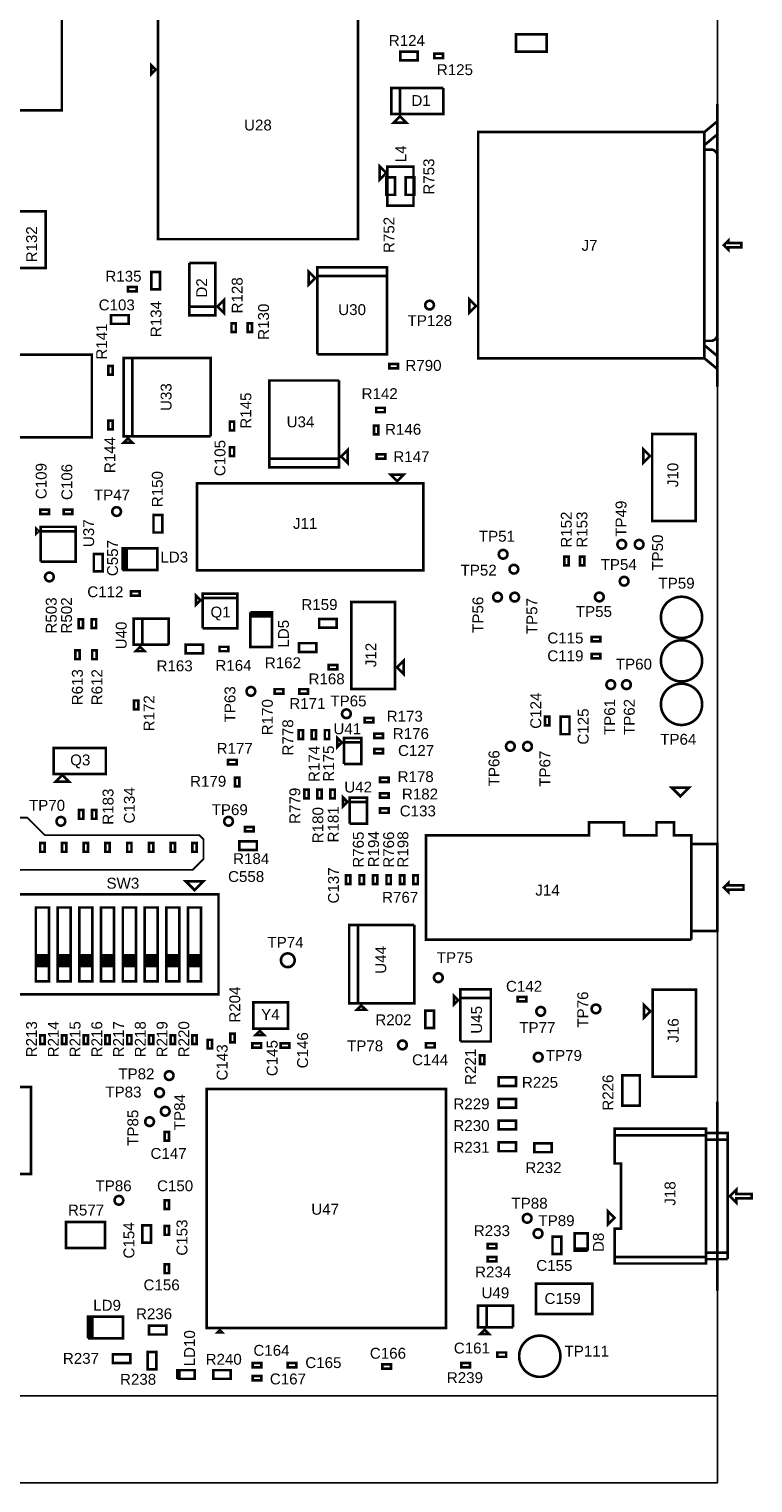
# Model space of a CAD drawing. Extents: x -2 to 89, y -5 to 162.
# Tile 2 of 4: x 45 to 87, y -5 to 80. Entities that reach past the tile are written whole.
import ezdxf
from ezdxf.enums import TextEntityAlignment as Align

# ---------------------------------------------------------------- set-up
doc = ezdxf.new("R2010")
doc.units = 0
for name, color, linetype in [('BG_OUTLINE', 95, 'CONTINUOUS'), ('BG_TASY', 231, 'CONTINUOUS'), ('PG_ASSEMBLY_TOP', 120, 'CONTINUOUS'), ('RD_ASSEMBLY_TOP', 120, 'CONTINUOUS')]:
    doc.layers.add(name, color=color, linetype=linetype)

msp = doc.modelspace()

# ---------------------------------------------------------------- linework, layer by layer
at = {"layer": 'BG_OUTLINE'}
for points in [[(0, 0), (84.99983, 0), (84.99983, 150.096728), (0, 150.096728)], [(0, -5.08), (0, 0), (84.99983, 0), (84.99983, -5.08)]]:
    msp.add_lwpolyline(points, close=True, dxfattribs=at)
at = {"layer": 'BG_OUTLINE', "const_width": 0.1524}
for points in [[(84.99983, 58.967624), (84.99983, 75.477624)], [(84.99983, 6.149848), (84.99983, 17.198848)]]:
    msp.add_lwpolyline(points, dxfattribs=at)
at = {"layer": 'BG_TASY', "const_width": 0.1016}
msp.add_lwpolyline([(36.703, 33.782), (44.704, 33.782), (45.72, 32.766), (54.737, 32.766), (54.991, 32.512), (54.991, 31.369), (54.356, 30.734), (36.322, 30.734), (36.322, 33.401), (36.703, 33.782)], dxfattribs=at)
at = {"layer": 'PG_ASSEMBLY_TOP', "const_width": 0.1524}
for points in [[(46.719236, 75.105006), (46.719236, 85.265006), (32.241236, 85.265006), (32.241236, 75.105006), (46.719236, 75.105006)], [(52.327556, 67.57416), (64.011556, 67.57416), (64.011556, 80.78216), (52.327556, 80.78216), (52.327556, 67.57416)], [(75.021694, 79.546704), (73.243694, 79.546704), (73.243694, 78.530704), (75.021694, 78.530704), (75.021694, 79.546704)], [(66.481452, 78.021688), (67.497452, 78.021688), (67.497452, 78.529688), (66.481452, 78.529688), (66.481452, 78.021688)], [(68.470526, 78.148688), (68.978526, 78.148688), (68.978526, 78.402688), (68.470526, 78.402688), (68.470526, 78.148688)], [(52.200556, 77.48016), (51.946556, 77.73416), (51.946556, 77.22616), (52.200556, 77.48016)], [(66.463418, 74.879962), (66.463418, 76.403962), (65.955418, 76.403962), (65.955418, 74.879962), (69.003418, 74.879962), (69.003418, 76.403962)], [(69.003418, 76.403962), (66.463418, 76.403962), (66.463418, 74.879962)], [(66.463418, 74.752962), (66.082418, 74.371962), (66.844418, 74.371962), (66.463418, 74.752962)], [(84.23783, 73.826624), (84.23783, 73.064624), (84.99983, 73.699624), (84.99983, 74.461624), (84.23783, 73.826624), (71.02983, 73.826624), (71.02983, 60.618624), (84.23783, 60.618624), (84.99983, 59.983624), (84.99983, 60.745624), (84.23783, 61.380624)], [(84.23783, 60.618624), (84.23783, 72.810624)], [(65.284858, 71.81469), (65.284858, 71.05269), (65.665858, 71.43369), (65.284858, 71.81469)], [(65.729358, 71.81469), (65.729358, 69.52869), (67.253358, 69.52869), (67.253358, 71.81469), (65.729358, 71.81469)], [(66.180716, 70.16369), (66.180716, 71.17969), (65.672716, 71.17969), (65.672716, 70.16369), (66.180716, 70.16369)], [(67.31, 70.16369), (67.31, 71.17969), (66.802, 71.17969), (66.802, 70.16369), (67.31, 70.16369)], [(43.99534, 65.898014), (45.77334, 65.898014), (45.77334, 69.200014), (43.99534, 69.200014), (43.99534, 65.898014)], [(85.38083, 67.222624), (85.63483, 66.968624), (85.63483, 67.095624), (86.39683, 67.095624), (86.39683, 67.349624), (85.63483, 67.349624), (85.63483, 67.476624), (85.38083, 67.222624)], [(54.163976, 66.179192), (54.163976, 63.639192), (55.687976, 63.639192)], [(55.687976, 63.639192), (54.163976, 63.639192), (54.163976, 63.131192), (55.687976, 63.131192), (55.687976, 66.179192), (54.163976, 66.179192)], [(51.949604, 65.653158), (51.949604, 64.637158), (52.457604, 64.637158), (52.457604, 65.653158), (51.949604, 65.653158)], [(61.509656, 65.299082), (61.128656, 65.680082), (61.128656, 64.918082), (61.509656, 65.299082)], [(61.636656, 60.854082), (65.700656, 60.854082), (65.700656, 65.934082), (61.636656, 65.934082), (61.636656, 65.426082), (65.700656, 65.426082)], [(65.700656, 65.426082), (61.636656, 65.426082), (61.636656, 60.854082)], [(51.087528, 64.782192), (50.579528, 64.782192), (50.579528, 64.528192), (51.087528, 64.528192), (51.087528, 64.782192)], [(55.814976, 63.639192), (56.195976, 63.258192), (56.195976, 64.020192), (55.814976, 63.639192)], [(70.90283, 63.666624), (70.52183, 63.285624), (70.52183, 64.047624), (70.90283, 63.666624)], [(49.597564, 62.628018), (50.613564, 62.628018), (50.613564, 63.136018), (49.597564, 63.136018), (49.597564, 62.628018)], [(56.880252, 62.147196), (56.880252, 62.655196), (56.626252, 62.655196), (56.626252, 62.147196), (56.880252, 62.147196)], [(57.57037, 62.655196), (57.57037, 62.147196), (57.82437, 62.147196), (57.82437, 62.655196), (57.57037, 62.655196)], [(48.469804, 60.819538), (13.163804, 60.819538), (13.163804, 55.993538), (48.469804, 55.993538), (48.469804, 60.819538)], [(55.410608, 56.061102), (55.410608, 60.633102), (50.330608, 60.633102), (50.330608, 56.061102), (50.838608, 56.061102), (50.838608, 60.633102)], [(50.838608, 60.633102), (50.838608, 56.061102), (55.410608, 56.061102)], [(65.834768, 60.030868), (66.342768, 60.030868), (66.342768, 60.284868), (65.834768, 60.284868), (65.834768, 60.030868)], [(49.68113, 59.663584), (49.68113, 60.171584), (49.42713, 60.171584), (49.42713, 59.663584), (49.68113, 59.663584)], [(58.842656, 54.747414), (62.906656, 54.747414), (62.906656, 59.319414)], [(62.906656, 59.319414), (58.842656, 59.319414), (58.842656, 54.239414), (62.906656, 54.239414), (62.906656, 54.747414), (58.842656, 54.747414)], [(65.580514, 57.721754), (65.072514, 57.721754), (65.072514, 57.467754), (65.580514, 57.467754), (65.580514, 57.721754)], [(49.691798, 56.462676), (49.691798, 56.970676), (49.437798, 56.970676), (49.437798, 56.462676), (49.691798, 56.462676)], [(56.529224, 56.907938), (56.529224, 56.399938), (56.783224, 56.399938), (56.783224, 56.907938), (56.529224, 56.907938)], [(64.949832, 56.678322), (64.949832, 56.170322), (65.203832, 56.170322), (65.203832, 56.678322), (64.949832, 56.678322)], [(83.72983, 51.10607), (83.72983, 56.18607), (81.18983, 56.18607), (81.18983, 51.10607), (83.72983, 51.10607)], [(50.584608, 55.934102), (50.330608, 55.680102), (50.838608, 55.680102), (50.584608, 55.934102)], [(56.783224, 54.900322), (56.783224, 55.408322), (56.529224, 55.408322), (56.529224, 54.900322), (56.783224, 54.900322)], [(63.033656, 54.874414), (63.414656, 54.493414), (63.414656, 55.255414), (63.033656, 54.874414)], [(81.06283, 54.91607), (80.68183, 54.53507), (80.68183, 55.29707), (81.06283, 54.91607)], [(65.61074, 55.001414), (65.10274, 55.001414), (65.10274, 54.747414), (65.61074, 54.747414), (65.61074, 55.001414)], [(66.296286, 53.440838), (66.677286, 53.821838), (65.915286, 53.821838), (66.296286, 53.440838)], [(67.820286, 48.233838), (54.612286, 48.233838), (54.612286, 53.313838), (67.820286, 53.313838), (67.820286, 48.233838)], [(45.970444, 51.780186), (45.462444, 51.780186), (45.462444, 51.526186), (45.970444, 51.526186), (45.970444, 51.780186)], [(46.824646, 51.526186), (47.332646, 51.526186), (47.332646, 51.780186), (46.824646, 51.780186), (46.824646, 51.526186)], [(52.58054, 50.440082), (52.58054, 51.456082), (52.07254, 51.456082), (52.07254, 50.440082), (52.58054, 50.440082)], [(45.361606, 50.515012), (45.234606, 50.642012), (45.234606, 50.388012), (45.361606, 50.515012)], [(45.488606, 48.737012), (47.520606, 48.737012), (47.520606, 50.769012), (45.488606, 50.769012), (45.488606, 50.515012), (47.520606, 50.515012)], [(47.520606, 50.515012), (45.488606, 50.515012), (45.488606, 48.737012)], [(48.58893, 49.19091), (48.58893, 48.17491), (49.09693, 48.17491), (49.09693, 49.19091), (48.58893, 49.19091)], [(50.260504, 48.248316), (52.292504, 48.248316), (52.292504, 49.518316), (50.387504, 49.518316)], [(50.387504, 49.518316), (50.514504, 49.518316), (50.514504, 48.248316), (50.387504, 48.248316), (50.387504, 49.518316), (50.260504, 49.518316), (50.260504, 48.248316)], [(76.315316, 48.52416), (76.315316, 49.03216), (76.061316, 49.03216), (76.061316, 48.52416), (76.315316, 48.52416)], [(77.229716, 48.52416), (77.229716, 49.03216), (76.975716, 49.03216), (76.975716, 48.52416), (77.229716, 48.52416)], [(50.749962, 46.75632), (51.257962, 46.75632), (51.257962, 47.01032), (50.749962, 47.01032), (50.749962, 46.75632)], [(54.8132, 46.490128), (54.5592, 46.744128), (54.5592, 46.236128), (54.8132, 46.490128)], [(54.9402, 44.839128), (56.9722, 44.839128), (56.9722, 46.871128), (54.9402, 46.871128), (54.9402, 46.617128), (56.9722, 46.617128)], [(56.9722, 46.617128), (54.9402, 46.617128), (54.9402, 44.839128)], [(57.717944, 45.785024), (57.717944, 43.753024), (58.987944, 43.753024), (58.987944, 45.658024)], [(58.987944, 45.658024), (58.987944, 45.531024), (57.717944, 45.531024), (57.717944, 45.658024), (58.987944, 45.658024), (58.987944, 45.785024), (57.717944, 45.785024)], [(63.626238, 46.375828), (63.626238, 41.295828), (66.166238, 41.295828), (66.166238, 46.375828), (63.626238, 46.375828)], [(47.706788, 45.369988), (47.706788, 44.861988), (47.960788, 44.861988), (47.960788, 45.369988), (47.706788, 45.369988)], [(48.468788, 45.369988), (48.468788, 44.861988), (48.722788, 44.861988), (48.722788, 45.369988), (48.468788, 45.369988)], [(52.949856, 43.889168), (52.949856, 45.413168), (50.917856, 45.413168), (50.917856, 43.889168), (51.425856, 43.889168), (51.425856, 45.413168)], [(51.425856, 45.413168), (51.425856, 43.889168), (52.949856, 43.889168)], [(61.74613, 44.885356), (62.76213, 44.885356), (62.76213, 45.393356), (61.74613, 45.393356), (61.74613, 44.885356)], [(78.164436, 44.338494), (77.656436, 44.338494), (77.656436, 44.084494), (78.164436, 44.084494), (78.164436, 44.338494)], [(47.75454, 43.040808), (47.75454, 43.548808), (47.50054, 43.548808), (47.50054, 43.040808), (47.75454, 43.040808)], [(48.74514, 43.040808), (48.74514, 43.548808), (48.49114, 43.548808), (48.49114, 43.040808), (48.74514, 43.040808)], [(51.298856, 43.762168), (51.044856, 43.508168), (51.552856, 43.508168), (51.298856, 43.762168)], [(54.96687, 43.887644), (53.95087, 43.887644), (53.95087, 43.379644), (54.96687, 43.379644), (54.96687, 43.887644)], [(56.433212, 43.760644), (55.925212, 43.760644), (55.925212, 43.506644), (56.433212, 43.506644), (56.433212, 43.760644)], [(60.5663, 43.464988), (61.5823, 43.464988), (61.5823, 43.972988), (60.5663, 43.972988), (60.5663, 43.464988)], [(78.164436, 43.338496), (77.656436, 43.338496), (77.656436, 43.084496), (78.164436, 43.084496), (78.164436, 43.338496)], [(62.810136, 42.699432), (62.302136, 42.699432), (62.302136, 42.445432), (62.810136, 42.445432), (62.810136, 42.699432)], [(66.293238, 42.565828), (66.674238, 42.946828), (66.674238, 42.184828), (66.293238, 42.565828)], [(59.653932, 41.285922), (59.145932, 41.285922), (59.145932, 41.031922), (59.653932, 41.031922), (59.653932, 41.285922)], [(60.592208, 41.031922), (61.100208, 41.031922), (61.100208, 41.285922), (60.592208, 41.285922), (60.592208, 41.031922)], [(51.191414, 40.116252), (51.191414, 40.624252), (50.937414, 40.624252), (50.937414, 40.116252), (51.191414, 40.116252)], [(64.407542, 39.342822), (64.915542, 39.342822), (64.915542, 39.596822), (64.407542, 39.596822), (64.407542, 39.342822)], [(75.192382, 39.170102), (75.192382, 39.678102), (74.938382, 39.678102), (74.938382, 39.170102), (75.192382, 39.170102)], [(76.363068, 38.657276), (76.363068, 39.673276), (75.855068, 39.673276), (75.855068, 38.657276), (76.363068, 38.657276)], [(60.552076, 38.89121), (60.552076, 38.38321), (60.806076, 38.38321), (60.806076, 38.89121), (60.552076, 38.89121)], [(61.568076, 38.38321), (61.568076, 38.89121), (61.314076, 38.89121), (61.314076, 38.38321), (61.568076, 38.38321)], [(62.330076, 38.38321), (62.330076, 38.89121), (62.076076, 38.89121), (62.076076, 38.38321), (62.330076, 38.38321)], [(63.066676, 38.18001), (62.812676, 38.43401), (62.812676, 37.92601), (63.066676, 38.18001)], [(63.193676, 36.91001), (64.209676, 36.91001), (64.209676, 38.43401), (63.193676, 38.43401), (63.193676, 38.18001), (64.209676, 38.18001)], [(64.209676, 38.18001), (63.193676, 38.18001), (63.193676, 36.91001)], [(64.967358, 38.43401), (65.475358, 38.43401), (65.475358, 38.68801), (64.967358, 38.68801), (64.967358, 38.43401)], [(46.239684, 36.329112), (49.287684, 36.329112), (49.287684, 37.853112), (46.239684, 37.853112), (46.239684, 36.329112)], [(64.967358, 37.54501), (65.475358, 37.54501), (65.475358, 37.79901), (64.967358, 37.79901), (64.967358, 37.54501)], [(56.41721, 36.904422), (56.92521, 36.904422), (56.92521, 37.158422), (56.41721, 37.158422), (56.41721, 36.904422)], [(46.747684, 36.265612), (46.366684, 35.884612), (47.128684, 35.884612), (46.747684, 36.265612)], [(56.824118, 36.116514), (56.824118, 35.608514), (57.078118, 35.608514), (57.078118, 36.116514), (56.824118, 36.116514)], [(65.804288, 36.12007), (65.296288, 36.12007), (65.296288, 35.86607), (65.804288, 35.86607), (65.804288, 36.12007)], [(60.881006, 35.41141), (60.881006, 34.90341), (61.135006, 34.90341), (61.135006, 35.41141), (60.881006, 35.41141)], [(61.897006, 34.90341), (61.897006, 35.41141), (61.643006, 35.41141), (61.643006, 34.90341), (61.897006, 34.90341)], [(62.659006, 34.90341), (62.659006, 35.41141), (62.405006, 35.41141), (62.405006, 34.90341), (62.659006, 34.90341)], [(63.395606, 34.70021), (63.141606, 34.95421), (63.141606, 34.44621), (63.395606, 34.70021)], [(63.522606, 33.43021), (64.538606, 33.43021), (64.538606, 34.95421), (63.522606, 34.95421), (63.522606, 34.70021), (64.538606, 34.70021)], [(65.296288, 34.95421), (65.804288, 34.95421), (65.804288, 35.20821), (65.296288, 35.20821), (65.296288, 34.95421)], [(82.84083, 35.031426), (82.33283, 35.539426), (83.34883, 35.539426), (82.84083, 35.031426)], [(47.978822, 33.713928), (47.978822, 34.221928), (47.724822, 34.221928), (47.724822, 33.713928), (47.978822, 33.713928)], [(48.740822, 33.713928), (48.740822, 34.221928), (48.486822, 34.221928), (48.486822, 33.713928), (48.740822, 33.713928)], [(64.538606, 34.70021), (63.522606, 34.70021), (63.522606, 33.43021)], [(65.296288, 34.06521), (65.804288, 34.06521), (65.804288, 34.31921), (65.296288, 34.31921), (65.296288, 34.06521)], [(57.416954, 32.98444), (57.924954, 32.98444), (57.924954, 33.23844), (57.416954, 33.23844), (57.416954, 32.98444)], [(83.47583, 32.237426), (83.47583, 27.157426), (84.99983, 27.157426), (84.99983, 32.237426), (83.47583, 32.237426), (83.47583, 32.745426), (82.45983, 32.745426), (82.45983, 33.507426), (81.44383, 33.507426), (81.44383, 32.745426), (79.53883, 32.745426), (79.53883, 33.507426), (77.50683, 33.507426), (77.50683, 32.745426), (67.98183, 32.745426), (67.98183, 26.649426), (83.47583, 26.649426)], [(45.708316, 31.786068), (45.708316, 32.294068), (45.454316, 32.294068), (45.454316, 31.786068), (45.708316, 31.786068)], [(46.978316, 31.786068), (46.978316, 32.294068), (46.724316, 32.294068), (46.724316, 31.786068), (46.978316, 31.786068)], [(48.248316, 31.786068), (48.248316, 32.294068), (47.994316, 32.294068), (47.994316, 31.786068), (48.248316, 31.786068)], [(49.518316, 31.786068), (49.518316, 32.294068), (49.264316, 32.294068), (49.264316, 31.786068), (49.518316, 31.786068)], [(50.788316, 31.786068), (50.788316, 32.294068), (50.534316, 32.294068), (50.534316, 31.786068), (50.788316, 31.786068)], [(52.058316, 31.786068), (52.058316, 32.294068), (51.804316, 32.294068), (51.804316, 31.786068), (52.058316, 31.786068)], [(53.328316, 31.786068), (53.328316, 32.294068), (53.074316, 32.294068), (53.074316, 31.786068), (53.328316, 31.786068)], [(54.598316, 31.786068), (54.598316, 32.294068), (54.344316, 32.294068), (54.344316, 31.786068), (54.598316, 31.786068)], [(58.104278, 32.401764), (57.088278, 32.401764), (57.088278, 31.893764), (58.104278, 31.893764), (58.104278, 32.401764)], [(83.47583, 26.649426), (83.47583, 32.237426)], [(54.471316, 29.55036), (54.979316, 30.05836), (53.963316, 30.05836), (54.471316, 29.55036)], [(63.314326, 30.40761), (63.314326, 29.89961), (63.568326, 29.89961), (63.568326, 30.40761), (63.314326, 30.40761)], [(64.101726, 30.40761), (64.101726, 29.89961), (64.355726, 29.89961), (64.355726, 30.40761), (64.101726, 30.40761)], [(64.889126, 30.40761), (64.889126, 29.89961), (65.143126, 29.89961), (65.143126, 30.40761), (64.889126, 30.40761)], [(65.676526, 30.40761), (65.676526, 29.89961), (65.930526, 29.89961), (65.930526, 30.40761), (65.676526, 30.40761)], [(66.463926, 30.40761), (66.463926, 29.89961), (66.717926, 29.89961), (66.717926, 30.40761), (66.463926, 30.40761)], [(67.251326, 30.40761), (67.251326, 29.89961), (67.505326, 29.89961), (67.505326, 30.40761), (67.251326, 30.40761)], [(85.38083, 29.697426), (85.63483, 29.443426), (85.63483, 29.570426), (86.52383, 29.570426), (86.52383, 29.824426), (85.63483, 29.824426), (85.63483, 29.951426), (85.38083, 29.697426)], [(55.868316, 29.29636), (44.184316, 29.29636), (44.184316, 23.45436), (55.868316, 23.45436), (55.868316, 29.29636)], [(45.962316, 24.21636), (45.200316, 24.21636), (45.200316, 28.53436), (45.962316, 28.53436), (45.962316, 25.74036), (45.200316, 25.74036), (45.200316, 25.61336), (45.962316, 25.61336), (45.962316, 25.48636), (45.200316, 25.48636), (45.200316, 25.35936), (45.962316, 25.35936), (45.962316, 25.23236), (45.200316, 25.23236), (45.200316, 25.10536), (45.962316, 25.10536), (45.962316, 25.74036), (45.962316, 24.21636)], [(47.232316, 24.21636), (46.470316, 24.21636), (46.470316, 28.53436), (47.232316, 28.53436), (47.232316, 25.74036), (46.470316, 25.74036), (46.470316, 25.61336), (47.232316, 25.61336), (47.232316, 25.48636), (46.470316, 25.48636), (46.470316, 25.35936), (47.232316, 25.35936), (47.232316, 25.23236), (46.470316, 25.23236), (46.470316, 25.10536), (47.232316, 25.10536), (47.232316, 25.74036), (47.232316, 24.21636)], [(48.502316, 24.21636), (47.740316, 24.21636), (47.740316, 28.53436), (48.502316, 28.53436), (48.502316, 25.74036), (47.740316, 25.74036), (47.740316, 25.61336), (48.502316, 25.61336), (48.502316, 25.48636), (47.740316, 25.48636), (47.740316, 25.35936), (48.502316, 25.35936), (48.502316, 25.23236), (47.740316, 25.23236), (47.740316, 25.10536), (48.502316, 25.10536), (48.502316, 25.74036), (48.502316, 24.21636)], [(49.772316, 24.21636), (49.010316, 24.21636), (49.010316, 28.53436), (49.772316, 28.53436), (49.772316, 25.74036), (49.010316, 25.74036), (49.010316, 25.61336), (49.772316, 25.61336), (49.772316, 25.48636), (49.010316, 25.48636), (49.010316, 25.35936), (49.772316, 25.35936), (49.772316, 25.23236), (49.010316, 25.23236), (49.010316, 25.10536), (49.772316, 25.10536), (49.772316, 25.74036), (49.772316, 24.21636)], [(51.042316, 24.21636), (50.280316, 24.21636), (50.280316, 28.53436), (51.042316, 28.53436), (51.042316, 25.74036), (50.280316, 25.74036), (50.280316, 25.61336), (51.042316, 25.61336), (51.042316, 25.48636), (50.280316, 25.48636), (50.280316, 25.35936), (51.042316, 25.35936), (51.042316, 25.23236), (50.280316, 25.23236), (50.280316, 25.10536), (51.042316, 25.10536), (51.042316, 25.74036), (51.042316, 24.21636)], [(52.312316, 24.21636), (51.550316, 24.21636), (51.550316, 28.53436), (52.312316, 28.53436), (52.312316, 25.74036), (51.550316, 25.74036), (51.550316, 25.61336), (52.312316, 25.61336), (52.312316, 25.48636), (51.550316, 25.48636), (51.550316, 25.35936), (52.312316, 25.35936), (52.312316, 25.23236), (51.550316, 25.23236), (51.550316, 25.10536), (52.312316, 25.10536), (52.312316, 25.74036), (52.312316, 24.21636)], [(53.582316, 24.21636), (52.820316, 24.21636), (52.820316, 28.53436), (53.582316, 28.53436), (53.582316, 25.74036), (52.820316, 25.74036), (52.820316, 25.61336), (53.582316, 25.61336), (53.582316, 25.48636), (52.820316, 25.48636), (52.820316, 25.35936), (53.582316, 25.35936), (53.582316, 25.23236), (52.820316, 25.23236), (52.820316, 25.10536), (53.582316, 25.10536), (53.582316, 25.74036), (53.582316, 24.21636)], [(54.852316, 24.21636), (54.090316, 24.21636), (54.090316, 28.53436), (54.852316, 28.53436), (54.852316, 25.74036), (54.090316, 25.74036), (54.090316, 25.61336), (54.852316, 25.61336), (54.852316, 25.48636), (54.090316, 25.48636), (54.090316, 25.35936), (54.852316, 25.35936), (54.852316, 25.23236), (54.090316, 25.23236), (54.090316, 25.10536), (54.852316, 25.10536), (54.852316, 25.74036), (54.852316, 24.21636)], [(67.308476, 27.5082), (63.498476, 27.5082), (63.498476, 22.9362), (64.006476, 22.9362), (64.006476, 27.5082)], [(64.006476, 27.5082), (64.006476, 22.9362), (67.308476, 22.9362), (67.308476, 27.5082)], [(69.992748, 20.706334), (71.770748, 20.706334), (71.770748, 23.754334), (69.992748, 23.754334), (69.992748, 23.246334), (71.770748, 23.246334)], [(83.75523, 18.65884), (83.75523, 23.73884), (81.21523, 23.73884), (81.21523, 18.65884), (83.75523, 18.65884)], [(57.900316, 21.463), (59.932316, 21.463), (59.932316, 22.987), (57.900316, 22.987), (57.900316, 21.463)], [(69.865748, 23.119334), (69.611748, 23.373334), (69.611748, 22.865334), (69.865748, 23.119334)], [(71.770748, 23.246334), (69.992748, 23.246334), (69.992748, 20.706334)], [(73.336658, 23.053294), (73.844658, 23.053294), (73.844658, 23.307294), (73.336658, 23.307294), (73.336658, 23.053294)], [(81.08823, 22.46884), (80.70723, 22.08784), (80.70723, 22.84984), (81.08823, 22.46884)], [(64.206374, 22.8092), (63.952374, 22.5552), (64.460374, 22.5552), (64.206374, 22.8092)], [(68.45046, 21.4884), (68.45046, 22.5044), (67.94246, 22.5044), (67.94246, 21.4884), (68.45046, 21.4884)], [(56.808116, 20.66036), (56.808116, 21.16836), (56.554116, 21.16836), (56.554116, 20.66036), (56.808116, 20.66036)], [(58.281316, 21.336), (58.027316, 21.082), (58.535316, 21.082), (58.281316, 21.336)], [(45.454316, 21.066252), (45.454316, 20.558252), (45.708316, 20.558252), (45.708316, 21.066252), (45.454316, 21.066252)], [(46.724316, 21.066252), (46.724316, 20.558252), (46.978316, 20.558252), (46.978316, 21.066252), (46.724316, 21.066252)], [(47.994316, 21.066252), (47.994316, 20.558252), (48.248316, 20.558252), (48.248316, 21.066252), (47.994316, 21.066252)], [(49.264316, 21.066252), (49.264316, 20.558252), (49.518316, 20.558252), (49.518316, 21.066252), (49.264316, 21.066252)], [(50.534316, 21.066252), (50.534316, 20.558252), (50.788316, 20.558252), (50.788316, 21.066252), (50.534316, 21.066252)], [(51.804316, 21.066252), (51.804316, 20.558252), (52.058316, 20.558252), (52.058316, 21.066252), (51.804316, 21.066252)], [(53.074316, 21.066252), (53.074316, 20.558252), (53.328316, 20.558252), (53.328316, 21.066252), (53.074316, 21.066252)], [(54.344316, 21.066252), (54.344316, 20.558252), (54.598316, 20.558252), (54.598316, 21.066252), (54.344316, 21.066252)], [(55.229506, 20.803616), (55.229506, 20.295616), (55.483506, 20.295616), (55.483506, 20.803616), (55.229506, 20.803616)], [(57.849516, 20.3454), (58.357516, 20.3454), (58.357516, 20.5994), (57.849516, 20.5994), (57.849516, 20.3454)], [(60.008516, 20.5994), (59.500516, 20.5994), (59.500516, 20.3454), (60.008516, 20.3454), (60.008516, 20.5994)], [(68.492116, 20.60956), (67.984116, 20.60956), (67.984116, 20.35556), (68.492116, 20.35556), (68.492116, 20.60956)], [(71.394574, 19.392138), (71.394574, 19.900138), (71.140574, 19.900138), (71.140574, 19.392138), (71.394574, 19.392138)], [(73.241916, 18.6182), (72.225916, 18.6182), (72.225916, 18.1102), (73.241916, 18.1102), (73.241916, 18.6182)], [(79.45374, 18.733516), (79.45374, 16.955516), (80.46974, 16.955516), (80.46974, 18.733516), (79.45374, 18.733516)], [(39.840916, 12.96416), (44.920916, 12.96416), (44.920916, 18.04416), (39.840916, 18.04416), (39.840916, 12.96416)], [(69.152516, 3.9624), (69.152516, 17.9324), (55.182516, 17.9324), (55.182516, 3.9624), (69.152516, 3.9624)], [(73.241916, 17.3482), (72.225916, 17.3482), (72.225916, 16.8402), (73.241916, 16.8402), (73.241916, 17.3482)], [(73.241916, 16.0782), (72.225916, 16.0782), (72.225916, 15.5702), (73.241916, 15.5702), (73.241916, 16.0782)], [(52.972716, 14.9098), (52.972716, 15.4178), (52.718716, 15.4178), (52.718716, 14.9098), (52.972716, 14.9098)], [(85.599778, 7.991348), (85.599778, 15.357348), (84.329778, 15.357348), (84.329778, 15.611348), (78.995778, 15.611348), (78.995778, 15.230348), (84.329778, 15.230348)], [(84.329778, 8.118348), (78.995778, 8.118348), (78.995778, 7.737348), (84.329778, 7.737348), (84.329778, 15.357348)], [(84.329778, 15.230348), (78.995778, 15.230348), (78.995778, 13.579348), (79.376778, 13.579348), (79.376778, 9.769348), (78.995778, 9.769348), (78.995778, 8.118348), (84.329778, 8.118348)], [(84.329778, 15.357348), (84.329778, 14.976348), (85.599778, 14.976348)], [(73.241916, 14.8082), (72.225916, 14.8082), (72.225916, 14.3002), (73.241916, 14.3002), (73.241916, 14.8082)], [(74.307446, 14.24178), (75.323446, 14.24178), (75.323446, 14.74978), (74.307446, 14.74978), (74.307446, 14.24178)], [(85.599778, 14.976348), (84.329778, 14.976348), (84.329778, 8.372348), (85.599778, 8.372348)], [(85.726778, 11.674348), (86.107778, 11.293348), (86.107778, 11.547348), (86.996778, 11.547348), (86.996778, 11.801348), (86.107778, 11.801348), (86.107778, 12.055348), (85.726778, 11.674348)], [(52.972716, 10.922), (52.972716, 11.43), (52.718716, 11.43), (52.718716, 10.922), (52.972716, 10.922)], [(49.243488, 10.16508), (46.957488, 10.16508), (46.957488, 8.64108), (49.243488, 8.64108), (49.243488, 10.16508)], [(78.995778, 10.404348), (78.614778, 10.023348), (78.614778, 10.785348), (78.995778, 10.404348)], [(51.423316, 9.965436), (51.423316, 8.949436), (51.931316, 8.949436), (51.931316, 9.965436), (51.423316, 9.965436)], [(52.718716, 9.921494), (52.718716, 9.413494), (52.972716, 9.413494), (52.972716, 9.921494), (52.718716, 9.921494)], [(75.370182, 9.300718), (75.370182, 8.284718), (75.878182, 8.284718), (75.878182, 9.300718), (75.370182, 9.300718)], [(77.427582, 8.487918), (77.427582, 9.503918), (76.665582, 9.503918), (76.665582, 8.614918), (77.427582, 8.614918)], [(72.098916, 8.874506), (71.590916, 8.874506), (71.590916, 8.620506), (72.098916, 8.620506), (72.098916, 8.874506)], [(77.427582, 8.614918), (76.665582, 8.614918), (76.665582, 8.487918), (77.427582, 8.487918)], [(52.972716, 7.173214), (52.972716, 7.681214), (52.718716, 7.681214), (52.718716, 7.173214), (52.972716, 7.173214)], [(72.098916, 8.112506), (71.590916, 8.112506), (71.590916, 7.858506), (72.098916, 7.858506), (72.098916, 8.112506)], [(85.599778, 8.372348), (84.329778, 8.372348), (84.329778, 7.991348), (85.599778, 7.991348)], [(74.39914, 4.788916), (77.70114, 4.788916), (77.70114, 6.566916), (74.39914, 6.566916), (74.39914, 4.788916)], [(73.056496, 4.002532), (73.056496, 5.272532), (71.024496, 5.272532), (71.024496, 4.002532), (71.532496, 4.002532), (71.532496, 5.272532)], [(71.532496, 5.272532), (71.532496, 4.002532), (73.056496, 4.002532)], [(48.254412, 3.362198), (50.286412, 3.362198), (50.286412, 4.632198), (48.381412, 4.632198)], [(48.381412, 4.632198), (48.508412, 4.632198), (48.508412, 3.362198), (48.381412, 3.362198), (48.381412, 4.632198), (48.254412, 4.632198), (48.254412, 3.362198)], [(51.804316, 3.59156), (52.820316, 3.59156), (52.820316, 4.09956), (51.804316, 4.09956), (51.804316, 3.59156)], [(55.944516, 3.8354), (55.817516, 3.7084), (56.071516, 3.7084), (55.944516, 3.8354)], [(71.405496, 3.875532), (71.151496, 3.621532), (71.659496, 3.621532), (71.405496, 3.875532)], [(51.728116, 2.57556), (51.728116, 1.55956), (52.236116, 1.55956), (52.236116, 2.57556), (51.728116, 2.57556)], [(72.664574, 2.539492), (72.156574, 2.539492), (72.156574, 2.285492), (72.664574, 2.285492), (72.664574, 2.539492)], [(49.696116, 1.922526), (50.712116, 1.922526), (50.712116, 2.430526), (49.696116, 2.430526), (49.696116, 1.922526)], [(58.373518, 1.9304), (57.865518, 1.9304), (57.865518, 1.6764), (58.373518, 1.6764), (58.373518, 1.9304)], [(60.406534, 1.9304), (59.898534, 1.9304), (59.898534, 1.6764), (60.406534, 1.6764), (60.406534, 1.9304)], [(65.941702, 1.8542), (65.433702, 1.8542), (65.433702, 1.6002), (65.941702, 1.6002), (65.941702, 1.8542)], [(70.041516, 1.671574), (70.549516, 1.671574), (70.549516, 1.925574), (70.041516, 1.925574), (70.041516, 1.671574)], [(53.589682, 0.999998), (53.589682, 1.507998), (53.462682, 1.507998), (53.462682, 0.999998)], [(53.462682, 0.999998), (54.478682, 0.999998), (54.478682, 1.507998), (53.589682, 1.507998), (53.589682, 0.999998)], [(55.567326, 0.999998), (56.583326, 0.999998), (56.583326, 1.507998), (55.567326, 1.507998), (55.567326, 0.999998)], [(58.373518, 1.1684), (57.865518, 1.1684), (57.865518, 0.9144), (58.373518, 0.9144), (58.373518, 1.1684)]]:
    msp.add_lwpolyline(points, dxfattribs=at)
for points in [[(84.23783, 72.810624), (84.23783, 61.634624), (84.61883, 61.634624, 0.414214), (84.99983, 62.015624), (84.99983, 72.429624, 0.414214), (84.61883, 72.810624), (84.23783, 72.810624), (84.23783, 73.826624)], [(68.44411, 63.722758, 1), (67.93611, 63.722758, 1), (68.44411, 63.722758)], [(50.170842, 51.664362, 1), (49.662842, 51.664362, 1), (50.170842, 51.664362)], [(72.74179, 49.167542, 1), (72.23379, 49.167542, 1), (72.74179, 49.167542)], [(79.668116, 49.746154, 1), (79.160116, 49.746154, 1), (79.668116, 49.746154)], [(80.684116, 49.746154, 1), (80.176116, 49.746154, 1), (80.684116, 49.746154)], [(73.368916, 48.29556, 1), (72.860916, 48.29556, 1), (73.368916, 48.29556)], [(46.24578, 47.843186, 1), (45.73778, 47.843186, 1), (46.24578, 47.843186)], [(79.807054, 47.594012, 1), (79.299054, 47.594012, 1), (79.807054, 47.594012)], [(72.414384, 46.66488, 1), (71.906384, 46.66488, 1), (72.414384, 46.66488)], [(73.414382, 46.66488, 1), (72.906382, 46.66488, 1), (73.414382, 46.66488)], [(78.359762, 46.674278, 1), (77.851762, 46.674278, 1), (78.359762, 46.674278)], [(84.109052, 45.481748, 1), (81.699608, 45.481748, 1), (84.109052, 45.481748)], [(84.109052, 42.941748, 1), (81.699608, 42.941748, 1), (84.109052, 42.941748)], [(79.028036, 41.551098, 1), (78.520036, 41.551098, 1), (79.028036, 41.551098)], [(79.942436, 41.551098, 1), (79.434436, 41.551098, 1), (79.942436, 41.551098)], [(84.109052, 40.401748, 1), (81.699608, 40.401748, 1), (84.109052, 40.401748)], [(58.01106, 41.158922, 1), (57.50306, 41.158922, 1), (58.01106, 41.158922)], [(63.589916, 39.85006, 1), (63.081916, 39.85006, 1), (63.589916, 39.85006)], [(73.164446, 37.946838, 1), (72.656446, 37.946838, 1), (73.164446, 37.946838)], [(74.164444, 37.946838, 1), (73.656444, 37.946838, 1), (74.164444, 37.946838)], [(46.91634, 33.567116, 1), (46.40834, 33.567116, 1), (46.91634, 33.567116)], [(56.70677, 33.569402, 1), (56.19877, 33.569402, 1), (56.70677, 33.569402)], [(60.315094, 25.450546, 1), (59.511946, 25.450546, 1), (60.315094, 25.450546)], [(68.958714, 24.435054, 1), (68.450714, 24.435054, 1), (68.958714, 24.435054)], [(78.159864, 22.611842, 1), (77.651864, 22.611842, 1), (78.159864, 22.611842)], [(74.936096, 22.467316, 1), (74.428096, 22.467316, 1), (74.936096, 22.467316)], [(66.862452, 20.506436, 1), (66.354452, 20.506436, 1), (66.862452, 20.506436)], [(74.791316, 19.79041, 1), (74.283316, 19.79041, 1), (74.791316, 19.79041)], [(53.240178, 18.71472, 1), (52.732178, 18.71472, 1), (53.240178, 18.71472)], [(52.679346, 17.715484, 1), (52.171346, 17.715484, 1), (52.679346, 17.715484)], [(52.096416, 16.02486, 1), (51.588416, 16.02486, 1), (52.096416, 16.02486)], [(53.009546, 16.630396, 1), (52.501546, 16.630396, 1), (53.009546, 16.630396)], [(50.305716, 11.427968, 1), (49.797716, 11.427968, 1), (50.305716, 11.427968)], [(74.14514, 10.376916, 1), (73.63714, 10.376916, 1), (74.14514, 10.376916)], [(74.78014, 9.487916, 1), (74.27214, 9.487916, 1), (74.78014, 9.487916)], [(75.832462, 2.319528, 1), (73.423018, 2.319528, 1), (75.832462, 2.319528)]]:
    msp.add_lwpolyline(points, format="xyb", dxfattribs=at)

# ---------------------------------------------------------------- texts
at = {"layer": 'RD_ASSEMBLY_TOP', "width": 1.04}
for s, p in [('R124', (65.8114, 78.858618)), ('D1', (67.1322, 75.353164)), ('J7', (77.0636, 66.894964)), ('C103', (48.8696, 63.415418)), ('TP128', (66.90614, 62.499748)), ('TP47', (48.5902, 52.315618)), ('J11', (60.216288, 50.65268)), ('TP51', (71.0692, 49.902364)), ('LD3', (52.47132, 48.686466)), ('TP52', (70.0024, 47.921164)), ('TP54', (78.1812, 48.251364)), ('TP59', (81.5594, 47.159418)), ('Q1', (55.3974, 45.474128)), ('R159', (60.706, 45.914818)), ('TP55', (76.7334, 45.508164)), ('R163', (52.2478, 42.333164)), ('R162', (58.5724, 42.511218)), ('TP60', (79.06893, 42.433748)), ('TP65', (62.400688, 40.281098)), ('U41', (62.578488, 38.655498)), ('TP64', (81.661, 38.040818)), ('Q3', (47.204884, 36.837112)), ('U42', (63.213488, 35.251898)), ('TP70', (44.798488, 34.184844)), ('TP69', (55.466488, 33.931098)), ('C558', (56.425084, 30.025594)), ('SW3', (49.3268, 29.633164)), ('J14', (74.3712, 29.226764)), ('TP74', (58.7248, 26.179018)), ('TP75', (68.61175, 25.289256)), ('Y4', (58.357516, 21.971)), ('R202', (65.024, 21.657564)), ('TP77', (73.4314, 21.200618)), ('TP78', (63.373, 20.133818)), ('TP79', (74.9808, 19.575018)), ('TP82', (50.016664, 18.49628)), ('TP83', (49.260506, 17.43583)), ('R225', (73.5838, 18.000218)), ('R229', (69.584316, 16.746728)), ('R230', (69.584316, 15.476728)), ('R231', (69.584316, 14.206728)), ('R232', (73.787, 13.021818)), ('TP86', (48.684688, 11.960098)), ('TP88', (72.9742, 10.939018)), ('TP89', (74.549, 9.923018)), ('C155', (74.422, 7.306818)), ('C159', (74.9046, 5.376418)), ('LD9', (48.551084, 4.981448)), ('R236', (51.047396, 4.48437)), ('TP111', (76.073, 2.303018)), ('R237', (46.779688, 1.876298)), ('R240', (55.11546, 1.82499)), ('R238', (50.116232, 0.653796))]:
    msp.add_text(s, height=0.635, dxfattribs=at).set_placement(p)
for s, p in [('R125', (69.6722, 77.156818)), ('U28', (58.169556, 73.92416)), ('R135', (50.3174, 65.091564)), ('U30', (63.668656, 63.140082)), ('R790', (67.835018, 59.88304)), ('R142', (65.278, 58.233564)), ('U34', (60.6552, 56.582564)), ('R146', (66.6496, 56.151018)), ('R147', (67.1322, 54.550564)), ('C112', (49.261268, 46.65726)), ('C115', (76.1238, 43.958764)), ('C119', (76.1238, 42.917364)), ('R164', (56.7436, 42.358564)), ('R168', (62.1792, 41.571164)), ('R171', (61.057028, 40.133778)), ('R173', (66.744088, 39.392098)), ('R176', (67.099688, 38.376098)), ('R177', (56.812688, 37.512498)), ('C127', (67.404488, 37.385498)), ('R179', (55.264558, 35.588956)), ('R178', (67.379088, 35.861244)), ('R182', (67.633088, 34.845498)), ('C133', (67.506088, 33.854898)), ('R184', (57.77611, 31.070296)), ('R767', (66.474848, 28.80995)), ('C142', (73.7108, 23.613618)), ('C144', (68.2244, 19.321018)), ('C147', (52.951888, 13.84808)), ('C150', (53.332888, 11.959844)), ('R577', (48.133, 10.541)), ('U47', (62.095888, 10.588244)), ('R233', (71.8312, 9.338564)), ('C156', (52.545488, 6.168644)), ('R234', (71.9074, 6.925564)), ('U49', (72.0344, 5.706364)), ('C164', (58.960258, 2.346706)), ('C166', (65.7606, 2.175764)), ('C161', (70.6628, 2.480818)), ('C165', (61.991494, 1.629156)), ('C167', (59.921648, 0.675132)), ('R239', (70.2564, 0.753618))]:
    msp.add_text(s, height=0.635, dxfattribs=at).set_placement(p, align=Align.CENTER)
for s, p in [('L4', (66.826638, 72.068436)), ('R753', (68.463668, 70.175374)), ('R752', (66.13906, 66.766186)), ('R132', (45.271182, 66.2178)), ('D2', (55.202836, 64.1604)), ('R134', (52.535582, 61.849)), ('J10', (82.71383, 53.08727)), ('R150', (52.612036, 51.9176)), ('TP49', (79.688182, 50.1904)), ('TP50', (81.821782, 48.2092)), ('C557', (49.995582, 47.889922)), ('TP56', (71.331836, 44.577)), ('TP57', (74.481436, 44.5008)), ('LD5', (59.977782, 43.7134)), ('J12', (65.083182, 42.5704)), ('TP63', (56.853582, 39.3446)), ('C125', (77.478636, 38.0492)), ('TP61', (79.028036, 38.608)), ('TP62', (80.171036, 38.608)), ('TP66', (72.271636, 35.6108)), ('TP67', (75.243436, 35.5854)), ('U44', (65.657476, 24.6634)), ('TP76', (77.453236, 21.5138)), ('J16', (82.73923, 20.64004)), ('R226', (78.926182, 16.6624)), ('TP84', (53.917088, 15.52448)), ('TP85', (51.182524, 14.61008)), ('J18', (82.551778, 11.115548)), ('C154', (50.95367, 8.03148)), ('D8', (78.367636, 8.4074)), ('LD10', (54.492652, 1.730756))]:
    msp.add_text(s, height=0.635, rotation=90, dxfattribs=at).set_placement(p)
for s, p in [('R128', (57.275984, 64.292226)), ('R130', (58.815224, 62.749684)), ('R141', (49.360836, 61.595)), ('U33', (53.124608, 58.347102)), ('R145', (57.781952, 57.558432)), ('R144', (49.843436, 54.9656)), ('C105', (56.269636, 54.7878)), ('C109', (45.830236, 53.4416)), ('C106', (47.328582, 53.3908)), ('U37', (48.601884, 50.39614)), ('R152', (76.493116, 50.60696)), ('R153', (77.407516, 50.60696)), ('R503', (46.4185, 45.593)), ('R502', (47.3075, 45.593)), ('U40', (50.503836, 44.4246)), ('R613', (47.9425, 41.402)), ('R612', (49.0855, 41.402)), ('R172', (52.129436, 39.878)), ('C124', (74.710036, 40.0304)), ('R170', (59.038236, 39.6494)), ('R778', (60.230512, 38.467284)), ('R174', (61.76518, 36.916868)), ('R175', (62.612524, 36.93668)), ('R183', (49.734724, 34.42208)), ('C134', (50.979324, 34.49828)), ('R779', (60.644786, 34.474404)), ('R180', (61.989208, 33.34385)), ('R181', (62.88532, 33.38957)), ('R765', (64.347344, 31.912306)), ('R194', (65.240916, 31.93415)), ('R766', (66.119248, 31.912306)), ('R198', (66.951606, 31.92399)), ('C137', (62.900052, 29.821886)), ('R204', (57.133236, 22.86)), ('U45', (71.255382, 21.971)), ('R213', (45.26788, 20.837652)), ('R214', (46.53788, 20.837652)), ('R215', (47.80788, 20.837652)), ('R216', (49.07788, 20.837652)), ('R217', (50.34788, 20.837652)), ('R218', (51.61788, 20.837652)), ('R219', (52.88788, 20.837652)), ('R220', (54.15788, 20.837652)), ('C143', (56.396382, 19.4818)), ('C145', (59.317382, 19.7358)), ('C146', (61.095382, 20.193)), ('R221', (70.900036, 19.2278)), ('C153', (54.05247, 9.25068))]:
    msp.add_text(s, height=0.635, rotation=90, dxfattribs=at).set_placement(p, align=Align.CENTER)

doc.saveas('drawing.dxf')
